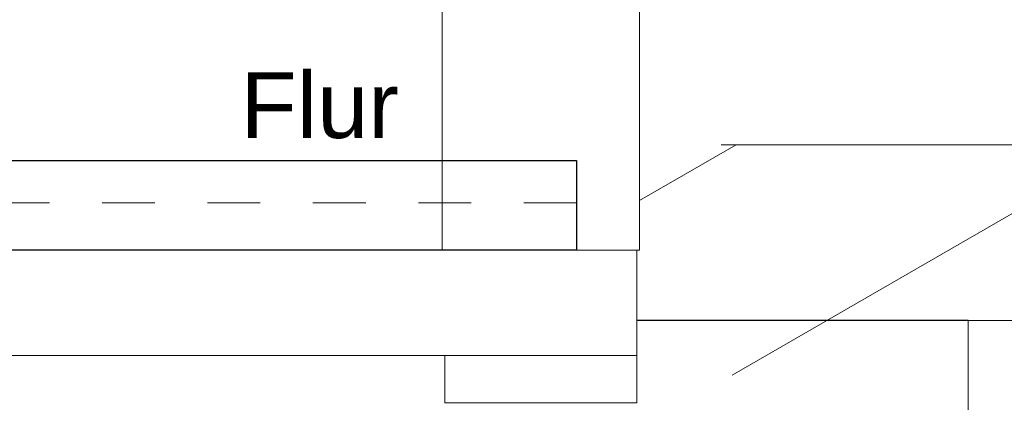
# Model space of a CAD drawing. Header units: metres. Extents: x -27.8 to 39.4, y -22.2 to 2.8.
# Tile 6 of 80: x -10.947 to -9.077, y -10.684 to -9.957. Entities that reach past the tile are written whole.
import ezdxf

# ---------------------------------------------------------------- set-up
doc = ezdxf.new("R2010")
doc.units = ezdxf.units.M
doc.header["$LTSCALE"] = 0.4
doc.header["$MEASUREMENT"] = 0
doc.linetypes.add('Strichlinie', pattern=[0.2, 0.15, -0.05])
doc.layers.add('Neubau_S-Linien _ Schraffuren.2D', color=8, linetype='Continuous')
doc.layers.add('S-Linien _ Schraffuren.2D', color=8, linetype='Continuous', lineweight=9)
doc.layers.add('T-Text', color=8, linetype='Continuous', lineweight=9)
doc.styles.add('ERSTELLTER_STIL_2', font='arial.ttf')

msp = doc.modelspace()

# ---------------------------------------------------------------- hatches: boundary and pattern name
at = {"layer": 'S-Linien _ Schraffuren.2D', "linetype": 'Continuous'}
h = msp.add_hatch(dxfattribs=at)
h.set_pattern_fill('ABSTANDSFLÄCHEN_0001', color=256, style=0, pattern_type=2)
h.set_pattern_definition([(30, (-3.225, -10.4193), (-0.1875, 0.32476), [])])
h.paths.add_polyline_path([(-9.77, -10.6324), (-9.77, -10.195), (-6.005, -10.195), (-6.005, -10.6338)])

# ---------------------------------------------------------------- linework, layer by layer
at = {"layer": 'Neubau_S-Linien _ Schraffuren.2D', "linetype": 'Continuous'}
msp.add_line((-9.146, -10.5287), (-9.775, -10.5287), dxfattribs=at)
at = {"layer": 'Neubau_S-Linien _ Schraffuren.2D', "linetype": 'Continuous', "flags": 128}
msp.add_lwpolyline([(-9.89, -10.395), (-13.145, -10.395), (-13.145, -10.225), (-9.89, -10.225)], close=True, dxfattribs=at)
at = {"layer": 'S-Linien _ Schraffuren.2D', "linetype": 'Continuous'}
msp.add_line((-9.615, -10.195), (-6.005, -10.195), dxfattribs=at)
at = {"layer": 'S-Linien _ Schraffuren.2D', "linetype": 'Strichlinie'}
msp.add_line((-9.89, -10.305), (-21.775, -10.305), dxfattribs=at)
at = {"layer": 'S-Linien _ Schraffuren.2D', "linetype": 'Continuous', "flags": 128}
for points in [[(-10.145, -8.105), (-10.145, -10.395), (-9.77, -10.395), (-9.77, -8.105)], [(-9.775, -10.595), (-9.775, -10.395), (-21.895, -10.395), (-21.895, -10.595)], [(-9.146, -10.5287), (-9.009, -10.5287), (-9.009, -11.8932), (-9.009, -12.0302), (-9.775, -12.0302), (-9.775, -11.8932), (-9.146, -11.8932)], [(-9.775, -10.595), (-10.14, -10.595), (-10.14, -10.6851), (-9.775, -10.6851)]]:
    msp.add_lwpolyline(points, close=True, dxfattribs=at)

# ---------------------------------------------------------------- texts
at = {"layer": 'T-Text', "linetype": 'Continuous', "insert": (-10.2268, -10.1206), "char_height": 0.125, "attachment_point": 6, "style": 'ERSTELLTER_STIL_2'}
msp.add_mtext('\\A1;Flur', dxfattribs=at)

doc.saveas('drawing.dxf')
